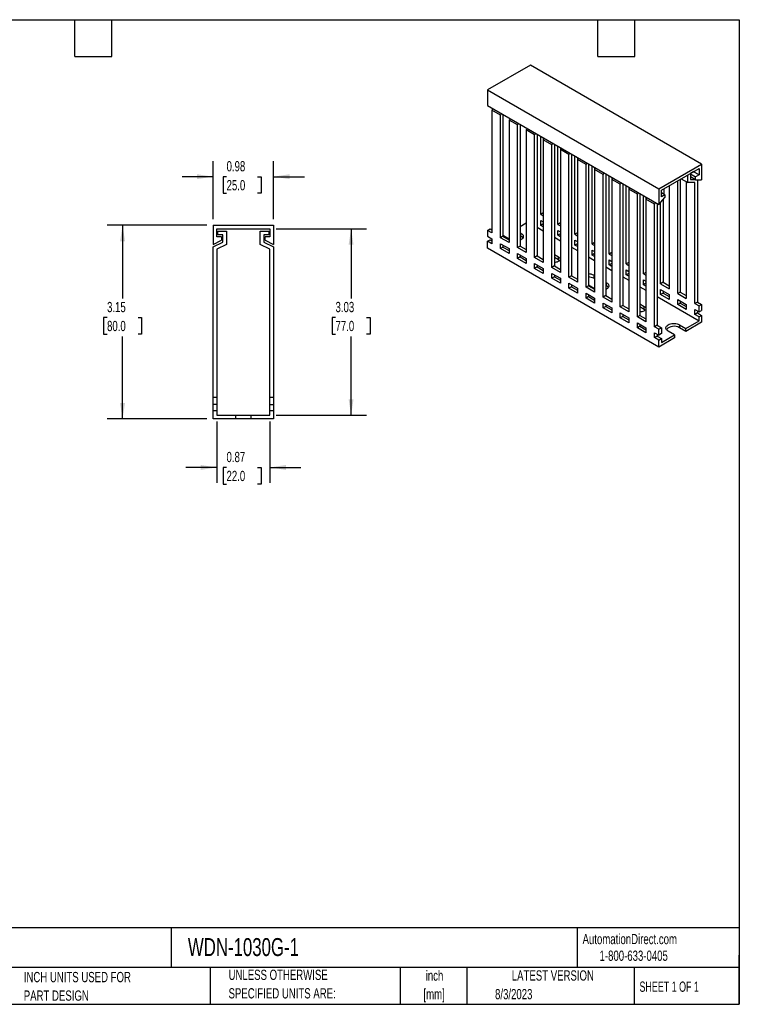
# Model space of a CAD drawing. Header units: inches. Extents: x 0.5 to 21.5, y 0.5 to 16.5.
# Tile 2 of 2: x 9.8 to 21.5, y 0.5 to 16.5. Entities that reach past the tile are written whole.
import ezdxf

# ---------------------------------------------------------------- set-up
doc = ezdxf.new("R2010")
doc.units = ezdxf.units.IN
doc.header["$LTSCALE"] = 2
doc.header["$MEASUREMENT"] = 0
doc.layers.add('DIMENSIONS', color=140, linetype='Continuous', lineweight=25)
doc.layers.add('TEXT', color=140, linetype='Continuous', lineweight=25)
doc.styles.add('SLDTEXTSTYLE0', font='TXT', dxfattribs={"width": 0.7})
doc.styles.add('SLDTEXTSTYLE1', font='TXT', dxfattribs={"width": 0.65})
doc.dimstyles.new('SLDDIMSTYLE0', dxfattribs={"dimtxt": 0.169922, "dimasz": 0.26, "dimexe": 0, "dimexo": 0.0625, "dimgap": 0.04248, "dimtad": 0, "dimtih": 1, "dimtoh": 1, "dimrnd": 1e-09, "dimzin": 12, "dimdsep": 46, "dimtxsty": 'SLDTEXTSTYLE0', "dimsah": 1, "dimcen": 0.09, "dimadec": 0, "dimazin": 3, "dimtfac": 1, "dimtofl": 0, "dimtmove": 0, "dimatfit": 3, "dimfxl": 0, "dimfrac": 2, "dimtolj": 1, "dimtzin": 12, "dimarcsym": 0})
doc.dimstyles.new('SLDDIMSTYLE2', dxfattribs={"dimtxt": 0.169922, "dimasz": 0.26, "dimexe": 0, "dimexo": 0.0625, "dimgap": 0.04248, "dimtad": 0, "dimtih": 1, "dimtoh": 1, "dimrnd": 1e-09, "dimdsep": 46, "dimtxsty": 'SLDTEXTSTYLE0', "dimsah": 1, "dimcen": 0.09, "dimadec": 0, "dimazin": 2, "dimtfac": 1, "dimtmove": 0, "dimatfit": 0, "dimfxl": 0, "dimfrac": 2, "dimtolj": 1, "dimtzin": 12, "dimarcsym": 0})

# ---------------------------------------------------------------- blocks, each defined once
blk = doc.blocks.new('SW_NOTE_0')
at = {"layer": 'TEXT', "color": 0, "char_height": 0.1667, "attachment_point": 2, "style": 'SLDTEXTSTYLE0'}
for s, insert in [('inch', (0.25, 0.215)), ('[mm]', (0.244, -0.086))]:
    blk.add_mtext(s, dxfattribs=dict(at, insert=insert))
blk = doc.blocks.new('SW_NOTE_0_1')
at = {"layer": 'TEXT', "color": 0, "char_height": 0.16667, "attachment_point": 1, "style": 'SLDTEXTSTYLE0'}
for s, insert in [('UNLESS OTHERWISE', (0, 0.215)), ('SPECIFIED UNITS ARE:', (0, -0.086))]:
    blk.add_mtext(s, dxfattribs=dict(at, insert=insert))
blk = doc.blocks.new('SW_NOTE_0_5')
at = {"layer": 'TEXT', "color": 0, "char_height": 0.16667, "attachment_point": 1, "style": 'SLDTEXTSTYLE0'}
for s, insert in [('INCH UNITS USED FOR', (0, 0.215)), ('PART DESIGN', (0, -0.086))]:
    blk.add_mtext(s, dxfattribs=dict(at, insert=insert))
blk = doc.blocks.new('_D_4')
at = {"layer": 'DIMENSIONS'}
for p, q in [((13.004, 9.971), (13.004, 8.974)), ((13.87, 9.971), (13.87, 8.974)), ((13.004, 9.224), (12.504, 9.224)), ((13.164, 9.224), (13.107, 9.224)), ((13.107, 9.224), (13.107, 8.954)), ((13.669, 9.224), (13.726, 9.224)), ((13.726, 9.224), (13.726, 8.954)), ((13.87, 9.224), (14.37, 9.224)), ((13.107, 8.954), (13.164, 8.954)), ((13.726, 8.954), (13.669, 8.954))]:
    blk.add_line(p, q, dxfattribs=at)
for points in [[(13.004, 9.224), (12.744, 9.264), (12.744, 9.184)], [(13.87, 9.224), (14.13, 9.184), (14.13, 9.264)]]:
    blk.add_solid(points, dxfattribs=at)
at = {"layer": 'DIMENSIONS', "char_height": 0.1667, "attachment_point": 1, "style": 'SLDTEXTSTYLE0'}
for s, insert in [('0.87', (13.164, 9.477)), ('22.0', (13.164, 9.169))]:
    blk.add_mtext(s, dxfattribs=dict(at, insert=insert))
blk = doc.blocks.new('_D_5')
at = {"layer": 'DIMENSIONS'}
for p, q in [((13.97, 13.102), (15.439, 13.102)), ((15.189, 13.102), (15.189, 11.969)), ((14.936, 11.661), (14.879, 11.661)), ((14.879, 11.661), (14.879, 11.391)), ((15.441, 11.661), (15.498, 11.661)), ((15.498, 11.661), (15.498, 11.391)), ((14.879, 11.391), (14.936, 11.391)), ((15.498, 11.391), (15.441, 11.391)), ((15.189, 10.071), (15.189, 11.353)), ((13.97, 10.071), (15.439, 10.071))]:
    blk.add_line(p, q, dxfattribs=at)
for points in [[(15.189, 13.102), (15.149, 12.842), (15.229, 12.842)], [(15.189, 10.071), (15.229, 10.331), (15.149, 10.331)]]:
    blk.add_solid(points, dxfattribs=at)
at = {"layer": 'DIMENSIONS', "char_height": 0.1667, "attachment_point": 1, "style": 'SLDTEXTSTYLE0'}
for s, insert in [('3.03', (14.936, 11.914)), ('77.0', (14.936, 11.606))]:
    blk.add_mtext(s, dxfattribs=dict(at, insert=insert))
blk = doc.blocks.new('_D_6')
at = {"layer": 'DIMENSIONS'}
for p, q in [((12.945, 13.261), (12.945, 14.199)), ((13.929, 13.261), (13.929, 14.199)), ((12.945, 13.949), (12.445, 13.949)), ((13.165, 13.949), (13.108, 13.949)), ((13.108, 13.949), (13.108, 13.679)), ((13.67, 13.949), (13.727, 13.949)), ((13.727, 13.949), (13.727, 13.679)), ((13.929, 13.949), (14.429, 13.949)), ((13.108, 13.679), (13.165, 13.679)), ((13.727, 13.679), (13.67, 13.679))]:
    blk.add_line(p, q, dxfattribs=at)
for points in [[(12.945, 13.949), (12.685, 13.989), (12.685, 13.909)], [(13.929, 13.949), (14.189, 13.909), (14.189, 13.989)]]:
    blk.add_solid(points, dxfattribs=at)
at = {"layer": 'DIMENSIONS', "char_height": 0.1667, "attachment_point": 1, "style": 'SLDTEXTSTYLE0'}
for s, insert in [('0.98', (13.165, 14.202)), ('25.0', (13.165, 13.894))]:
    blk.add_mtext(s, dxfattribs=dict(at, insert=insert))
blk = doc.blocks.new('_D_7')
at = {"layer": 'DIMENSIONS'}
for p, q in [((12.845, 13.161), (11.224, 13.161)), ((11.474, 13.161), (11.474, 11.969)), ((11.222, 11.661), (11.165, 11.661)), ((11.165, 11.661), (11.165, 11.391)), ((11.727, 11.661), (11.784, 11.661)), ((11.784, 11.661), (11.784, 11.391)), ((11.165, 11.391), (11.222, 11.391)), ((11.784, 11.391), (11.727, 11.391)), ((11.474, 10.012), (11.474, 11.353)), ((12.845, 10.012), (11.224, 10.012))]:
    blk.add_line(p, q, dxfattribs=at)
for points in [[(11.474, 13.161), (11.434, 12.901), (11.514, 12.901)], [(11.474, 10.012), (11.514, 10.272), (11.434, 10.272)]]:
    blk.add_solid(points, dxfattribs=at)
at = {"layer": 'DIMENSIONS', "char_height": 0.1667, "attachment_point": 1, "style": 'SLDTEXTSTYLE0'}
for s, insert in [('3.15', (11.222, 11.914)), ('80.0', (11.222, 11.606))]:
    blk.add_mtext(s, dxfattribs=dict(at, insert=insert))

msp = doc.modelspace()

# ---------------------------------------------------------------- linework, layer by layer
for p, q in [((18.103, 15.762), (17.408, 15.36)), ((20.887, 14.155), (18.103, 15.762)), ((17.408, 15.36), (17.408, 15.103)), ((17.408, 15.36), (20.191, 13.753)), ((17.408, 15.103), (20.191, 13.496)), ((17.496, 15.052), (17.477, 15.03)), ((17.477, 15.03), (17.477, 13.037)), ((17.616, 14.95), (17.477, 15.03)), ((17.616, 14.95), (17.635, 14.971)), ((17.616, 12.957), (17.616, 14.95)), ((17.666, 14.954), (17.658, 14.944)), ((17.658, 14.944), (17.658, 12.981)), ((17.774, 14.891), (17.756, 14.87)), ((17.756, 14.87), (17.756, 12.877)), ((17.895, 14.789), (17.756, 14.87)), ((17.895, 14.789), (17.913, 14.811)), ((17.895, 12.796), (17.895, 14.789)), ((17.944, 14.793), (17.936, 14.784)), ((17.936, 14.784), (17.936, 12.82)), ((18.052, 14.73), (18.034, 14.709)), ((18.034, 14.709), (18.034, 12.716)), ((18.173, 14.629), (18.034, 14.709)), ((18.173, 14.629), (18.192, 14.65)), ((18.173, 12.636), (18.173, 14.629)), ((18.223, 14.632), (18.215, 14.623)), ((18.215, 14.623), (18.215, 12.66)), ((18.271, 13.335), (18.271, 14.605)), ((18.312, 14.58), (18.312, 14.548)), ((18.331, 14.57), (18.312, 14.548)), ((18.312, 14.548), (18.312, 12.555)), ((18.451, 14.468), (18.312, 14.548)), ((18.451, 14.468), (18.47, 14.489)), ((18.451, 12.475), (18.451, 14.468)), ((18.501, 14.471), (18.493, 14.462)), ((18.493, 14.462), (18.493, 12.499)), ((18.549, 13.174), (18.549, 14.444)), ((18.591, 14.42), (18.591, 14.388)), ((18.609, 14.409), (18.591, 14.388)), ((18.591, 14.388), (18.591, 12.394)), ((18.73, 14.307), (18.591, 14.388)), ((18.73, 14.307), (18.748, 14.329)), ((18.73, 12.314), (18.73, 14.307)), ((18.78, 14.311), (18.772, 14.302)), ((18.772, 14.302), (18.772, 12.338)), ((18.827, 13.013), (18.827, 14.283)), ((18.869, 14.259), (18.869, 14.227)), ((18.888, 14.248), (18.869, 14.227)), ((18.869, 14.227), (18.869, 12.234)), ((19.008, 14.147), (18.869, 14.227)), ((19.008, 14.147), (19.027, 14.168)), ((19.008, 12.153), (19.008, 14.147)), ((19.058, 14.15), (19.05, 14.141)), ((19.05, 14.141), (19.05, 12.177)), ((19.106, 12.852), (19.106, 14.122)), ((19.147, 14.098), (19.147, 14.066)), ((19.166, 14.088), (19.147, 14.066)), ((20.191, 13.753), (20.887, 14.155)), ((20.233, 13.729), (20.846, 14.082)), ((20.846, 14.082), (20.846, 13.978)), ((20.887, 14.155), (20.887, 13.897)), ((19.147, 14.066), (19.147, 12.073)), ((19.287, 13.986), (19.147, 14.066)), ((19.287, 13.986), (19.305, 14.007)), ((19.287, 11.993), (19.287, 13.986)), ((19.336, 13.989), (19.328, 13.98)), ((19.328, 13.98), (19.328, 12.017)), ((19.384, 12.692), (19.384, 13.962)), ((19.426, 13.938), (19.426, 13.905)), ((19.444, 13.927), (19.426, 13.905)), ((20.665, 13.852), (20.665, 13.978)), ((20.762, 14.034), (20.706, 14.002)), ((20.706, 14.002), (20.706, 13.905)), ((20.706, 13.994), (20.79, 13.946)), ((20.79, 13.897), (20.706, 13.946)), ((20.846, 13.978), (20.755, 14.03)), ((20.762, 14.034), (20.762, 14.034)), ((20.846, 13.978), (20.79, 13.946)), ((20.79, 13.897), (20.79, 13.946)), ((19.426, 13.905), (19.426, 11.912)), ((19.565, 13.825), (19.426, 13.905)), ((19.565, 13.825), (19.584, 13.847)), ((19.565, 11.832), (19.565, 13.825)), ((19.615, 13.829), (19.607, 13.819)), ((19.607, 13.819), (19.607, 11.856)), ((19.662, 12.531), (19.662, 13.801)), ((19.704, 13.777), (19.704, 13.745)), ((19.723, 13.766), (19.704, 13.745)), ((20.358, 13.801), (20.358, 12.129)), ((20.498, 12.049), (20.498, 13.881)), ((20.539, 13.905), (20.539, 12.073)), ((20.555, 13.915), (20.665, 13.852)), ((20.637, 13.868), (20.637, 11.969)), ((20.776, 13.852), (20.665, 13.852)), ((20.706, 13.905), (20.776, 13.905)), ((20.776, 11.888), (20.776, 13.852)), ((20.79, 13.897), (20.887, 13.897)), ((20.818, 13.897), (20.818, 11.912)), ((19.704, 13.745), (19.704, 11.752)), ((19.843, 13.664), (19.704, 13.745)), ((19.843, 13.664), (19.862, 13.686)), ((19.843, 11.671), (19.843, 13.664)), ((19.893, 13.668), (19.885, 13.659)), ((19.885, 13.659), (19.885, 11.695)), ((19.941, 12.37), (19.941, 13.64)), ((19.983, 13.616), (19.983, 13.584)), ((20.001, 13.605), (19.983, 13.584)), ((20.191, 13.753), (20.191, 13.496)), ((20.191, 13.496), (20.289, 13.608)), ((20.233, 13.624), (20.233, 13.729)), ((20.289, 13.656), (20.233, 13.689)), ((20.289, 13.656), (20.233, 13.624)), ((20.275, 13.753), (20.275, 13.664)), ((20.289, 13.656), (20.289, 13.608)), ((19.983, 13.584), (19.983, 11.591)), ((20.122, 13.504), (19.983, 13.584)), ((20.122, 13.504), (20.14, 13.525)), ((20.122, 11.511), (20.122, 13.504)), ((20.172, 13.507), (20.164, 13.498)), ((20.164, 13.498), (20.164, 11.535)), ((20.219, 12.21), (20.219, 13.528)), ((20.261, 13.576), (20.261, 12.234)), ((18.312, 13.359), (18.271, 13.335)), ((18.271, 13.335), (18.312, 13.31)), ((12.945, 13.161), (12.945, 12.846)), ((12.945, 13.161), (13.929, 13.161)), ((13.929, 13.161), (13.929, 12.846)), ((17.936, 13.142), (18.034, 13.198)), ((18.215, 13.126), (18.312, 13.069)), ((18.271, 13.158), (18.271, 13.238)), ((18.271, 13.238), (18.312, 13.214)), ((18.312, 13.182), (18.271, 13.158)), ((18.312, 13.134), (18.271, 13.158)), ((18.591, 13.198), (18.549, 13.174)), ((18.549, 13.174), (18.591, 13.15)), ((13.004, 13.102), (13.87, 13.102)), ((13.004, 12.974), (13.004, 13.102)), ((13.082, 12.974), (13.004, 12.974)), ((13.023, 13.004), (13.023, 13.063)), ((13.023, 13.063), (13.161, 13.063)), ((13.102, 13.004), (13.023, 13.004)), ((13.082, 12.974), (13.082, 12.915)), ((13.102, 12.886), (13.102, 13.004)), ((13.161, 13.063), (13.161, 12.849)), ((13.712, 12.849), (13.712, 13.063)), ((13.712, 13.063), (13.85, 13.063)), ((13.85, 13.004), (13.771, 13.004)), ((13.771, 13.004), (13.771, 12.886)), ((13.791, 12.915), (13.791, 12.974)), ((13.87, 12.974), (13.791, 12.974)), ((13.85, 13.063), (13.85, 13.004)), ((13.87, 13.102), (13.87, 12.974)), ((17.408, 13.077), (17.449, 13.102)), ((17.408, 13.077), (17.408, 12.981)), ((17.477, 13.037), (17.408, 13.077)), ((17.408, 12.981), (17.477, 12.941)), ((17.449, 13.102), (17.477, 13.085)), ((17.658, 12.981), (17.616, 12.957)), ((17.665, 12.985), (17.658, 12.981)), ((17.658, 12.981), (17.756, 12.925)), ((17.756, 12.933), (17.665, 12.985)), ((17.936, 13.037), (17.95, 13.029)), ((17.95, 12.981), (17.936, 12.989)), ((17.95, 12.981), (17.95, 13.029)), ((18.493, 12.965), (18.591, 12.909)), ((18.549, 12.997), (18.549, 13.077)), ((18.549, 13.077), (18.591, 13.053)), ((18.591, 13.021), (18.549, 12.997)), ((18.591, 12.973), (18.549, 12.997)), ((18.869, 13.037), (18.827, 13.013)), ((18.827, 13.013), (18.869, 12.989)), ((12.945, 12.846), (13.082, 12.915)), ((12.945, 12.807), (13.102, 12.886)), ((12.945, 10.366), (12.945, 12.807)), ((13.161, 12.849), (13.004, 12.77)), ((13.87, 12.77), (13.712, 12.849)), ((13.771, 12.886), (13.929, 12.807)), ((13.791, 12.915), (13.929, 12.846)), ((13.929, 12.807), (13.929, 10.366)), ((17.408, 12.901), (17.449, 12.925)), ((17.408, 12.788), (17.408, 12.901)), ((17.477, 12.86), (17.408, 12.901)), ((17.449, 12.925), (17.477, 12.909)), ((17.477, 12.941), (17.477, 12.86)), ((17.756, 12.877), (17.616, 12.957)), ((17.616, 12.78), (17.616, 12.86)), ((17.616, 12.86), (17.756, 12.78)), ((17.658, 12.804), (17.616, 12.78)), ((17.658, 12.836), (17.658, 12.804)), ((17.658, 12.804), (17.756, 12.748)), ((17.936, 12.82), (17.895, 12.796)), ((17.936, 12.82), (18.034, 12.764)), ((18.772, 12.804), (18.869, 12.748)), ((18.827, 12.836), (18.827, 12.917)), ((18.827, 12.917), (18.869, 12.893)), ((18.869, 12.86), (18.827, 12.836)), ((18.869, 12.812), (18.827, 12.836)), ((19.147, 12.877), (19.106, 12.852)), ((19.106, 12.852), (19.147, 12.828)), ((13.004, 12.77), (13.004, 10.366)), ((13.87, 10.366), (13.87, 12.77)), ((20.191, 11.181), (17.408, 12.788)), ((17.756, 12.7), (17.616, 12.78)), ((17.756, 12.78), (17.756, 12.7)), ((18.034, 12.716), (17.895, 12.796)), ((17.895, 12.619), (17.895, 12.7)), ((17.895, 12.7), (18.034, 12.619)), ((17.936, 12.644), (17.895, 12.619)), ((17.936, 12.676), (17.936, 12.644)), ((17.936, 12.644), (18.034, 12.587)), ((18.215, 12.66), (18.173, 12.636)), ((18.215, 12.66), (18.312, 12.603)), ((18.493, 12.684), (18.563, 12.644)), ((18.563, 12.595), (18.563, 12.644)), ((19.05, 12.644), (19.147, 12.587)), ((19.106, 12.676), (19.106, 12.756)), ((19.106, 12.756), (19.147, 12.732)), ((19.147, 12.7), (19.106, 12.676)), ((19.147, 12.652), (19.106, 12.676)), ((19.426, 12.716), (19.384, 12.692)), ((19.384, 12.692), (19.426, 12.668)), ((18.034, 12.539), (17.895, 12.619)), ((18.034, 12.619), (18.034, 12.539)), ((18.312, 12.555), (18.173, 12.636)), ((18.173, 12.459), (18.173, 12.539)), ((18.173, 12.539), (18.312, 12.459)), ((18.215, 12.483), (18.173, 12.459)), ((18.215, 12.515), (18.215, 12.483)), ((18.215, 12.483), (18.312, 12.427)), ((18.493, 12.499), (18.451, 12.475)), ((18.563, 12.595), (18.493, 12.635)), ((18.493, 12.499), (18.591, 12.443)), ((19.328, 12.483), (19.426, 12.427)), ((19.384, 12.515), (19.384, 12.595)), ((19.384, 12.595), (19.426, 12.571)), ((19.426, 12.539), (19.384, 12.515)), ((19.426, 12.491), (19.384, 12.515)), ((19.704, 12.555), (19.662, 12.531)), ((19.662, 12.531), (19.704, 12.507)), ((18.312, 12.378), (18.173, 12.459)), ((18.312, 12.459), (18.312, 12.378)), ((18.591, 12.394), (18.451, 12.475)), ((18.451, 12.298), (18.451, 12.378)), ((18.451, 12.378), (18.591, 12.298)), ((18.493, 12.322), (18.451, 12.298)), ((18.493, 12.354), (18.493, 12.322)), ((18.493, 12.322), (18.591, 12.266)), ((18.772, 12.338), (18.73, 12.314)), ((18.772, 12.338), (18.869, 12.282)), ((19.134, 12.346), (19.147, 12.338)), ((19.134, 12.346), (19.134, 12.298)), ((19.607, 12.322), (19.704, 12.266)), ((19.662, 12.354), (19.662, 12.435)), ((19.662, 12.435), (19.704, 12.41)), ((19.704, 12.378), (19.662, 12.354)), ((19.704, 12.33), (19.662, 12.354)), ((19.983, 12.394), (19.941, 12.37)), ((19.941, 12.37), (19.983, 12.346)), ((18.591, 12.218), (18.451, 12.298)), ((18.591, 12.298), (18.591, 12.218)), ((18.869, 12.234), (18.73, 12.314)), ((18.73, 12.137), (18.73, 12.218)), ((18.73, 12.218), (18.869, 12.137)), ((18.772, 12.161), (18.73, 12.137)), ((18.772, 12.194), (18.772, 12.161)), ((18.772, 12.161), (18.869, 12.105)), ((19.05, 12.177), (19.008, 12.153)), ((19.147, 12.129), (19.05, 12.185)), ((19.05, 12.177), (19.147, 12.121)), ((19.147, 12.29), (19.134, 12.298)), ((19.328, 12.234), (19.342, 12.226)), ((19.342, 12.177), (19.328, 12.185)), ((19.342, 12.177), (19.342, 12.226)), ((19.885, 12.161), (19.983, 12.105)), ((19.941, 12.194), (19.941, 12.274)), ((19.941, 12.274), (19.983, 12.25)), ((19.983, 12.218), (19.941, 12.194)), ((19.983, 12.169), (19.941, 12.194)), ((20.261, 12.234), (20.219, 12.21)), ((20.219, 12.21), (20.358, 12.129)), ((20.261, 12.234), (20.358, 12.177)), ((18.869, 12.057), (18.73, 12.137)), ((18.869, 12.137), (18.869, 12.057)), ((19.147, 12.073), (19.008, 12.153)), ((19.008, 11.977), (19.008, 12.057)), ((19.008, 12.057), (19.147, 11.977)), ((19.05, 12.001), (19.008, 11.977)), ((19.05, 12.033), (19.05, 12.001)), ((19.05, 12.001), (19.147, 11.944)), ((19.328, 12.017), (19.287, 11.993)), ((19.328, 12.017), (19.426, 11.961)), ((20.164, 12.001), (20.846, 11.607)), ((20.219, 12.033), (20.219, 12.113)), ((20.219, 12.113), (20.358, 12.033)), ((20.261, 12.057), (20.219, 12.033)), ((20.358, 11.952), (20.219, 12.033)), ((20.261, 12.089), (20.261, 12.057)), ((20.261, 12.057), (20.358, 12.001)), ((20.358, 12.033), (20.358, 11.952)), ((20.539, 12.073), (20.498, 12.049)), ((20.498, 12.049), (20.637, 11.969)), ((20.539, 12.073), (20.637, 12.017)), ((19.147, 11.896), (19.008, 11.977)), ((19.147, 11.977), (19.147, 11.896)), ((19.426, 11.912), (19.287, 11.993)), ((19.287, 11.816), (19.287, 11.896)), ((19.287, 11.896), (19.426, 11.816)), ((19.328, 11.872), (19.328, 11.84)), ((19.607, 11.856), (19.565, 11.832)), ((19.607, 11.856), (19.704, 11.8)), ((19.885, 11.88), (19.955, 11.84)), ((20.498, 11.872), (20.498, 11.952)), ((20.498, 11.952), (20.637, 11.872)), ((20.539, 11.896), (20.498, 11.872)), ((20.637, 11.792), (20.498, 11.872)), ((20.539, 11.928), (20.539, 11.896)), ((20.539, 11.896), (20.637, 11.84)), ((20.637, 11.872), (20.637, 11.792)), ((20.818, 11.912), (20.776, 11.888)), ((20.776, 11.888), (20.846, 11.848)), ((20.818, 11.912), (20.887, 11.872)), ((20.846, 11.848), (20.887, 11.872)), ((20.846, 11.752), (20.846, 11.848)), ((20.887, 11.872), (20.887, 11.776)), ((19.328, 11.84), (19.287, 11.816)), ((19.426, 11.735), (19.287, 11.816)), ((19.328, 11.84), (19.426, 11.784)), ((19.426, 11.816), (19.426, 11.735)), ((19.704, 11.752), (19.565, 11.832)), ((19.565, 11.655), (19.565, 11.736)), ((19.565, 11.736), (19.704, 11.655)), ((19.607, 11.711), (19.607, 11.679)), ((19.885, 11.695), (19.843, 11.671)), ((19.955, 11.792), (19.885, 11.832)), ((19.885, 11.695), (19.983, 11.639)), ((19.955, 11.792), (19.955, 11.84)), ((20.776, 11.792), (20.846, 11.752)), ((20.776, 11.711), (20.776, 11.792)), ((20.818, 11.735), (20.776, 11.711)), ((20.846, 11.671), (20.776, 11.711)), ((20.818, 11.768), (20.818, 11.735)), ((20.818, 11.735), (20.887, 11.695)), ((20.846, 11.752), (20.887, 11.776)), ((20.846, 11.671), (20.887, 11.695)), ((20.887, 11.695), (20.887, 11.583)), ((19.607, 11.679), (19.565, 11.655)), ((19.704, 11.575), (19.565, 11.655)), ((19.607, 11.679), (19.704, 11.623)), ((19.704, 11.655), (19.704, 11.575)), ((19.983, 11.591), (19.843, 11.671)), ((19.843, 11.494), (19.843, 11.575)), ((19.843, 11.575), (19.983, 11.494)), ((19.885, 11.551), (19.885, 11.519)), ((20.164, 11.535), (20.122, 11.511)), ((20.164, 11.535), (20.233, 11.494)), ((20.525, 11.543), (20.63, 11.482)), ((20.525, 11.543), (20.525, 11.494)), ((20.63, 11.482), (20.846, 11.607)), ((20.887, 11.583), (20.63, 11.434)), ((20.846, 11.607), (20.846, 11.671)), ((19.885, 11.519), (19.843, 11.494)), ((19.983, 11.414), (19.843, 11.494)), ((19.885, 11.519), (19.983, 11.462)), ((19.983, 11.494), (19.983, 11.414)), ((20.191, 11.47), (20.122, 11.511)), ((20.122, 11.414), (20.191, 11.374)), ((20.122, 11.334), (20.122, 11.414)), ((20.164, 11.39), (20.164, 11.358)), ((20.191, 11.47), (20.233, 11.494)), ((20.191, 11.374), (20.191, 11.47)), ((20.233, 11.398), (20.191, 11.374)), ((20.233, 11.494), (20.233, 11.398)), ((20.233, 11.253), (20.449, 11.378)), ((20.449, 11.378), (20.345, 11.438)), ((20.449, 11.378), (20.449, 11.33)), ((20.63, 11.434), (20.525, 11.494)), ((20.63, 11.434), (20.63, 11.482)), ((20.164, 11.358), (20.122, 11.334)), ((20.191, 11.294), (20.122, 11.334)), ((20.164, 11.358), (20.233, 11.318)), ((20.449, 11.33), (20.191, 11.181)), ((20.191, 11.294), (20.233, 11.318)), ((20.191, 11.181), (20.191, 11.294)), ((20.233, 11.318), (20.233, 11.253)), ((12.945, 10.248), (12.945, 10.366)), ((12.945, 10.366), (13.004, 10.366)), ((13.004, 10.248), (12.945, 10.248)), ((12.945, 10.15), (12.945, 10.248)), ((13.004, 10.366), (13.004, 10.248)), ((13.004, 10.248), (13.004, 10.15)), ((13.87, 10.248), (13.87, 10.366)), ((13.87, 10.366), (13.929, 10.366)), ((13.87, 10.248), (13.929, 10.248)), ((13.87, 10.15), (13.87, 10.248)), ((13.929, 10.366), (13.929, 10.248)), ((13.929, 10.248), (13.929, 10.15)), ((12.945, 10.012), (12.945, 10.15)), ((12.945, 10.15), (13.004, 10.15)), ((13.004, 10.15), (13.004, 10.071)), ((13.87, 10.071), (13.87, 10.15)), ((13.87, 10.15), (13.929, 10.15)), ((13.929, 10.15), (13.929, 10.012)), ((13.309, 10.012), (12.945, 10.012)), ((13.004, 10.071), (13.309, 10.071)), ((13.309, 10.071), (13.309, 10.012)), ((13.309, 10.071), (13.565, 10.071)), ((13.565, 10.012), (13.309, 10.012)), ((13.565, 10.012), (13.565, 10.071)), ((13.565, 10.071), (13.87, 10.071)), ((13.929, 10.012), (13.565, 10.012))]:
    msp.add_line(p, q)
at = {"flags": 128}
for points in [[(17.95, 13.029), (17.965, 13.019), (17.976, 13.008), (17.984, 12.996), (17.987, 12.983), (17.987, 12.971), (17.984, 12.958), (17.976, 12.946), (17.965, 12.935), (17.95, 12.925), (17.936, 12.918)], [(18.563, 12.644), (18.574, 12.635), (18.583, 12.626), (18.588, 12.615), (18.589, 12.605), (18.586, 12.594), (18.579, 12.584), (18.569, 12.575), (18.556, 12.568), (18.54, 12.562), (18.523, 12.558), (18.505, 12.556), (18.493, 12.556)], [(18.578, 12.583), (18.574, 12.587), (18.563, 12.595)], [(19.342, 12.226), (19.357, 12.216), (19.368, 12.205), (19.375, 12.193), (19.379, 12.18), (19.379, 12.167), (19.375, 12.154), (19.368, 12.142), (19.357, 12.131), (19.342, 12.121), (19.328, 12.114)], [(19.955, 11.84), (19.966, 11.832), (19.975, 11.822), (19.98, 11.812), (19.981, 11.801), (19.978, 11.791), (19.971, 11.781), (19.961, 11.772), (19.948, 11.764), (19.932, 11.758), (19.915, 11.754), (19.897, 11.753), (19.885, 11.753)], [(19.97, 11.78), (19.966, 11.783), (19.955, 11.792)], [(20.345, 11.438), (20.33, 11.448), (20.319, 11.459), (20.311, 11.471), (20.308, 11.484), (20.308, 11.497), (20.311, 11.51), (20.319, 11.522), (20.33, 11.533), (20.345, 11.543), (20.362, 11.551), (20.381, 11.557), (20.402, 11.562), (20.424, 11.564), (20.446, 11.564), (20.468, 11.562), (20.489, 11.557), (20.508, 11.551), (20.525, 11.543)]]:
    msp.add_lwpolyline(points, dxfattribs=at)
for centre, radius, start, end in [((17.912, 12.909), 0.0817, 32.5887, 62.0011), ((19.047, 12.185), 0.183, 61.8985, 89.196), ((19.047, 12.134), 0.185, 62.1037, 88.9908), ((19.304, 12.105), 0.0817, 32.5887, 62.0011), ((20.438, 11.346), 0.172, 59.3618, 135.7907)]:
    msp.add_arc(centre, radius, start, end)
at = {"layer": 'TEXT'}
for p, q in [((0.5, 16.5), (21.5, 16.5)), ((10.7, 15.9), (10.7, 16.5)), ((11.3, 15.9), (11.3, 16.5)), ((19.2, 15.9), (19.2, 16.5)), ((19.8, 15.9), (19.8, 16.5)), ((21.5, 16.5), (21.5, 0.5)), ((10.7, 15.9), (11.3, 15.9)), ((19.2, 15.9), (19.8, 15.9)), ((21.5, 1.742), (0.5, 1.742)), ((12.264, 1.742), (12.264, 1.1)), ((18.864, 1.742), (18.864, 1.1)), ((21.5, 0.5), (21.5, 1.3)), ((21.5, 1.1), (0.5, 1.1)), ((12.896, 1.1), (12.896, 0.5)), ((15.986, 1.1), (15.986, 0.5)), ((17.072, 1.1), (17.072, 0.5)), ((19.791, 1.1), (19.791, 0.5)), ((0.5, 0.5), (21.5, 0.5))]:
    msp.add_line(p, q, dxfattribs=at)

# ---------------------------------------------------------------- block references
for name, p in [('SW_NOTE_0_5', (9.868, 0.811)), ('SW_NOTE_0_1', (13.197, 0.848)), ('SW_NOTE_0', (16.295, 0.835))]:
    msp.add_blockref(name, p, dxfattribs=at)

# ---------------------------------------------------------------- texts
for s, insert, char_height, attachment_point, style in [('AutomationDirect.com', (18.952, 1.644), 0.16667, 1, 'SLDTEXTSTYLE0'), ('WDN-1030G-1', (12.536, 1.576), 0.29167, 1, 'SLDTEXTSTYLE0'), ('1-800-633-0405', (19.228, 1.373), 0.16667, 1, 'SLDTEXTSTYLE0'), ('LATEST VERSION', (18.469, 1.052), 0.16667, 2, 'SLDTEXTSTYLE0'), ('SHEET 1 OF 1', (19.877, 0.87), 0.16667, 1, 'SLDTEXTSTYLE1'), ('8/3/2023', (17.529, 0.749), 0.1667, 1, 'SLDTEXTSTYLE0')]:
    msp.add_mtext(s, dxfattribs=dict(at, insert=insert, char_height=char_height, attachment_point=attachment_point, style=style))

# ---------------------------------------------------------------- dimensions: what is measured, and where the dimension line sits
at = {"layer": 'DIMENSIONS'}
for base, p1, p2, picture, middle in [((13.929, 13.949), (12.945, 13.161), (13.929, 13.161), '_D_6', (13.418, 13.949)), ((13.004, 9.224), (13.87, 10.071), (13.004, 10.071), '_D_4', (13.416, 9.224))]:
    dim = msp.add_linear_dim(base=base, p1=p1, p2=p2, dimstyle='SLDDIMSTYLE2', dxfattribs=at)
    dim.commit()
    dim.dimension.update_dxf_attribs({"geometry": picture, "text_midpoint": middle, "dimtype": 160})
for base, p1, p2, picture, middle in [((11.474, 10.012), (12.945, 13.161), (12.945, 10.012), '_D_7', (11.474, 11.661)), ((15.189, 13.102), (13.87, 10.071), (13.87, 13.102), '_D_5', (15.189, 11.661))]:
    dim = msp.add_linear_dim(base=base, p1=p1, p2=p2, angle=90, dimstyle='SLDDIMSTYLE0', dxfattribs=at)
    dim.commit()
    dim.dimension.update_dxf_attribs({"geometry": picture, "text_midpoint": middle, "dimtype": 160})

doc.saveas('drawing.dxf')
